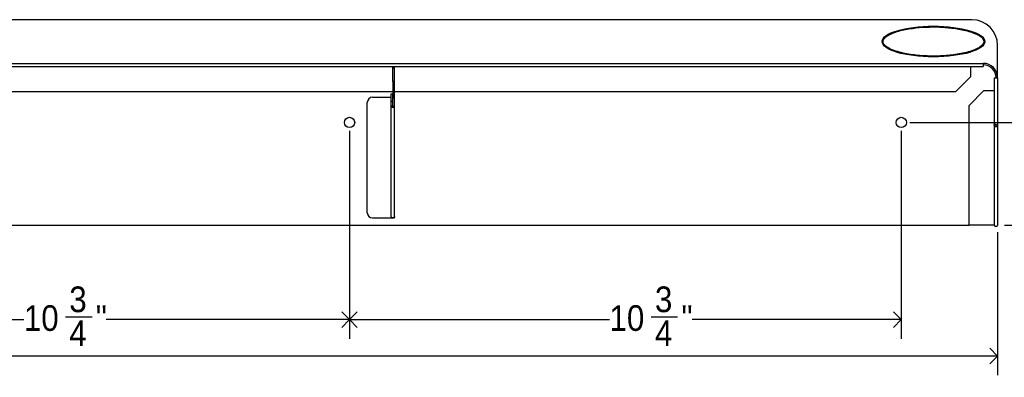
# Model space of a CAD drawing. Header units: inches. Extents: x 0.2 to 69.8, y 0.2 to 49.8.
# Tile 3 of 8: x 18.9 to 38.1, y 14.5 to 21.5. Entities that reach past the tile are written whole.
import ezdxf

# ---------------------------------------------------------------- set-up
doc = ezdxf.new("R2010")
doc.units = ezdxf.units.IN
doc.header["$MEASUREMENT"] = 0
doc.linetypes.add('SLD-Solid', pattern=[0])
doc.layers.add('DIMS', color=5, linetype='SLD-Solid')
doc.styles.add('SLDTEXTSTYLE1', font='GOTHIC.TTF', dxfattribs={"width": 0.913})
doc.dimstyles.new('SLDDIMSTYLE0', dxfattribs={"dimtxt": 0.5, "dimasz": 0.3, "dimexe": 0, "dimexo": 0.0625, "dimgap": 0.125, "dimtad": 0, "dimtih": 1, "dimtoh": 1, "dimdec": 6, "dimrnd": 1e-09, "dimzin": 12, "dimdsep": 46, "dimlunit": 5, "dimtxsty": 'SLDTEXTSTYLE1', "dimblk1": 'OPEN90', "dimblk2": 'OPEN90', "dimsah": 1, "dimcen": 0.09, "dimadec": 0, "dimazin": 3, "dimtfac": 1, "dimtofl": 0, "dimtmove": 0, "dimatfit": 3, "dimldrblk": 'OPEN90', "dimfxl": 0, "dimfrac": 2, "dimtolj": 1, "dimtzin": 12, "dimarcsym": 0})
doc.dimstyles.new('SLDDIMSTYLE2', dxfattribs={"dimtxt": 0.5, "dimasz": 0.3, "dimexe": 0, "dimexo": 0.0625, "dimgap": 0.125, "dimtad": 0, "dimtih": 1, "dimtoh": 1, "dimrnd": 1e-09, "dimzin": 12, "dimdsep": 46, "dimlunit": 5, "dimtxsty": 'SLDTEXTSTYLE1', "dimblk1": 'OPEN90', "dimblk2": 'OPEN90', "dimsah": 1, "dimcen": 0.09, "dimadec": 0, "dimazin": 3, "dimtfac": 1, "dimtofl": 0, "dimtmove": 0, "dimatfit": 3, "dimldrblk": 'OPEN90', "dimfxl": 0, "dimfrac": 2, "dimtolj": 1, "dimtzin": 12, "dimarcsym": 0})

# ---------------------------------------------------------------- blocks, each defined once
blk = doc.blocks.new('_Open90')
at = {"color": 0, "linetype": 'ByBlock', "lineweight": -2}
for p, q in [((0, 0), (-1, 0)), ((-0.5, 0.5), (0, 0)), ((0, 0), (-0.5, -0.5))]:
    blk.add_line(p, q, dxfattribs=at)
blk = doc.blocks.new('_D_1')
at = {"layer": 'DIMS'}
for p, q in [((14.551, 19.286), (14.551, 15.237)), ((25.301, 19.286), (25.301, 15.237)), ((14.551, 15.612), (18.954, 15.612)), ((19.766, 15.664), (20.282, 15.664)), ((25.301, 15.612), (20.561, 15.612))]:
    blk.add_line(p, q, dxfattribs=at)
at = {"layer": 'DIMS', "xscale": 0.3, "yscale": 0.3, "rotation": 180.0000000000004}
blk.add_blockref('_Open90', (14.551, 15.612, -0.803), dxfattribs=at)
at = {"layer": 'DIMS', "xscale": 0.3, "yscale": 0.3}
blk.add_blockref('_Open90', (25.301, 15.612, -0.803), dxfattribs=at)
at = {"layer": 'DIMS', "char_height": 0.5, "attachment_point": 1, "style": 'SLDTEXTSTYLE1'}
for s, insert in [('3', (19.839, 16.258)), ('10', (18.954, 15.893)), ('"', (20.355, 15.893)), ('4', (19.839, 15.597))]:
    blk.add_mtext(s, dxfattribs=dict(at, insert=insert))
blk = doc.blocks.new('_D_2')
at = {"layer": 'DIMS'}
for p, q in [((25.301, 19.286), (25.301, 15.237)), ((36.051, 19.286), (36.051, 15.237)), ((25.301, 15.612), (30.365, 15.612)), ((31.177, 15.664), (31.693, 15.664)), ((36.051, 15.612), (31.973, 15.612))]:
    blk.add_line(p, q, dxfattribs=at)
at = {"layer": 'DIMS', "xscale": 0.3, "yscale": 0.3, "rotation": 180.0000000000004}
blk.add_blockref('_Open90', (25.301, 15.612, -0.803), dxfattribs=at)
at = {"layer": 'DIMS', "xscale": 0.3, "yscale": 0.3}
blk.add_blockref('_Open90', (36.051, 15.612, -0.803), dxfattribs=at)
at = {"layer": 'DIMS', "char_height": 0.5, "attachment_point": 1, "style": 'SLDTEXTSTYLE1'}
for s, insert in [('3', (31.251, 16.258)), ('10', (30.365, 15.893)), ('"', (31.767, 15.893)), ('4', (31.251, 15.597))]:
    blk.add_mtext(s, dxfattribs=dict(at, insert=insert))
blk = doc.blocks.new('_D_4')
at = {"layer": 'DIMS'}
for p, q in [((1.926, 17.318), (1.926, 14.529)), ((37.926, 17.318), (37.926, 14.529)), ((1.926, 14.904), (17.265, 14.904)), ((37.926, 14.904), (18.21, 14.904))]:
    blk.add_line(p, q, dxfattribs=at)
at = {"layer": 'DIMS', "xscale": 0.3, "yscale": 0.3, "rotation": 180.0000000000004}
blk.add_blockref('_Open90', (1.926, 14.904, -0.803), dxfattribs=at)
at = {"layer": 'DIMS', "xscale": 0.3, "yscale": 0.3}
blk.add_blockref('_Open90', (37.926, 14.904, -0.803), dxfattribs=at)
at = {"layer": 'DIMS', "insert": (17.265, 15.145), "char_height": 0.5, "attachment_point": 1, "style": 'SLDTEXTSTYLE1'}
blk.add_mtext('36"', dxfattribs=at)
blk = doc.blocks.new('_D_5')
at = {"layer": 'DIMS'}
for p, q in [((36.218, 19.453), (39.404, 19.453)), ((39.029, 19.453), (39.029, 18.753)), ((39.029, 17.453), (39.029, 17.959)), ((38.061, 17.453), (39.404, 17.453))]:
    blk.add_line(p, q, dxfattribs=at)
at = {"layer": 'DIMS', "xscale": 0.3, "yscale": 0.3}
for p, rotation in [((39.029, 19.453, -0.803), 90.00000000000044), ((39.029, 17.453, -0.803), 270.0000000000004)]:
    blk.add_blockref('_Open90', p, dxfattribs=dict(at, rotation=rotation))
at = {"layer": 'DIMS', "insert": (38.741, 18.598), "char_height": 0.5, "attachment_point": 1, "style": 'SLDTEXTSTYLE1'}
blk.add_mtext('2"', dxfattribs=at)

msp = doc.modelspace()

# ---------------------------------------------------------------- linework, layer by layer
at = {"color": 7, "linetype": 'SLD-Solid', "lineweight": 25}
for p, q in [((37.4262185, 21.4531157), (2.4262185, 21.4531157)), ((37.9262185, 20.3231157), (37.9262185, 20.9531157)), ((2.2061185, 20.6030157), (37.6463185, 20.6030157)), ((2.2061185, 20.5392787), (37.6463185, 20.5392787)), ((37.3963185, 20.5392787), (37.3963185, 20.3382808)), ((37.6463185, 20.6030157), (37.6463185, 20.5392787)), ((26.1463185, 20.2528838), (26.1463185, 20.5142157)), ((26.1463185, 20.5142157), (26.1762185, 20.5142157)), ((26.1762185, 20.2528838), (26.1762185, 20.5142157)), ((37.1061534, 20.0481157), (37.3963185, 20.3382808)), ((26.1762185, 20.2528838), (26.1463185, 20.2528838)), ((26.1463185, 20.2528838), (26.1463185, 19.9247461)), ((26.1762185, 19.9247461), (26.1762185, 20.2528838)), ((37.8624815, 20.3231157), (37.8624815, 19.4152415)), ((37.8624815, 20.3231157), (37.9262185, 20.3231157)), ((37.9262185, 20.3231157), (37.9262185, 19.4031157)), ((26.1463185, 20.0481157), (13.7061185, 20.0481157)), ((26.1124185, 20.0095941), (26.1423185, 20.0095941)), ((26.1124185, 19.8676229), (26.1124185, 20.0095941)), ((26.1423185, 19.8676229), (26.1423185, 20.0095941)), ((37.1061534, 20.0481157), (26.1762185, 20.0481157)), ((37.6614835, 20.0731157), (37.3713185, 19.7829507)), ((37.6614835, 20.0731157), (37.8624815, 20.0731157)), ((25.6463185, 17.6932157), (25.6463185, 19.8432157)), ((25.7463185, 19.9432157), (26.1124185, 19.9432157)), ((26.1124185, 19.8676229), (26.1423185, 19.8676229)), ((26.1124185, 19.7721567), (26.1124185, 19.8676229)), ((26.1124185, 17.6211332), (26.1124185, 19.7721567)), ((26.1423185, 19.7721567), (26.1124185, 19.7721567)), ((26.1463185, 19.9432157), (26.1423185, 19.9432157)), ((26.1423185, 19.7721567), (26.1423185, 19.8676229)), ((26.1463185, 19.9247461), (26.1762185, 19.9247461)), ((26.1463185, 19.7607795), (26.1463185, 19.9247461)), ((26.1762185, 19.7607795), (26.1463185, 19.7607795)), ((26.1762185, 19.7607795), (26.1762185, 19.9247461)), ((26.1762185, 17.6212364), (26.1762185, 19.7607795)), ((37.3713185, 17.4531157), (37.3713185, 19.7829507)), ((37.8624815, 19.3987478), (37.8624815, 19.4152415)), ((37.8923815, 19.3987478), (37.8624815, 19.3987478)), ((37.8624815, 19.3987478), (37.8624815, 17.4531157)), ((37.8923815, 19.3987478), (37.8923815, 19.4094233)), ((37.9262185, 19.4031157), (37.8963185, 19.4031157)), ((37.9262185, 19.4031157), (37.9262185, 17.4531157)), ((25.7463185, 17.5932157), (26.1173185, 17.5932157)), ((26.1173185, 17.5932157), (26.1463185, 17.5932157)), ((26.1463185, 17.5932157), (26.1762185, 17.5932157)), ((26.1762185, 17.6057123), (26.1762185, 17.6212364)), ((26.1762185, 17.5932157), (26.1762185, 17.6057123)), ((2.4811185, 17.4531157), (37.3713185, 17.4531157)), ((37.8624815, 17.4531157), (37.3713185, 17.4531157))]:
    msp.add_line(p, q, dxfattribs=at)
at = {"color": 8, "linetype": 'SLD-Solid', "lineweight": 25}
msp.add_line((26.1173185, 17.5932157), (26.1173185, 17.6072421), dxfattribs=at)
at = {"color": 7, "linetype": 'SLD-Solid', "lineweight": 25, "flags": 128}
msp.add_lwpolyline([(37.89435, 19.4091786), (37.89435, 19.4091786)], dxfattribs=at)
at = {"color": 7, "linetype": 'SLD-Solid', "lineweight": 25}
for centre in [(25.3012185, 19.4531157), (36.0512185, 19.4531157)]:
    msp.add_circle(centre, 0.1, dxfattribs=at)
for centre, radius, start, end in [((37.4262185, 20.9531157), 0.5, 0, 90), ((26.1173185, 20.5142157), 0.029, 0, 59.79616233), ((26.1173185, 20.5142157), 0.0589, 0, 25.1834361), ((37.6463185, 20.3231157), 0.2799, 0, 90), ((37.6463185, 20.3231157), 0.25, 0, 90), ((25.7463185, 19.8432157), 0.1, 90, 180), ((26.1447691, 19.776315), 0.0326168, 187.32450309, 331.55583661), ((26.1443185, 19.7723722), 0.0020116, 186.14965559, 353.85034441), ((25.7463185, 17.6932157), 0.1, 180, 270), ((37.89435, 17.4548993), 0.0319184, 183.20332658, 356.79667342)]:
    msp.add_arc(centre, radius, start, end, dxfattribs=at)
msp.add_ellipse((36.6762185, 21.0280657), major_axis=(1, 0), ratio=0.298273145, dxfattribs=at)
msp.add_open_spline([(37.6576114, 21.0280657), (37.6568961, 21.0355183), (37.6552672, 21.052492), (37.6452501, 21.0712358), (37.6241659, 21.1005818), (37.5857238, 21.1329851), (37.5072226, 21.1781588), (37.4014264, 21.2185668), (37.2709528, 21.2534786), (37.0942685, 21.2864653), (36.8708758, 21.309589), (36.6017454, 21.3144137), (36.3330396, 21.297281), (36.110841, 21.2620191), (35.9373248, 21.2142278), (35.8320089, 21.1721625), (35.757147, 21.1260498), (35.7173146, 21.0891562), (35.6981023, 21.0548222), (35.6935011, 21.0282805), (35.6978141, 21.0026759), (35.7133871, 20.973276), (35.7497742, 20.9352194), (35.8272643, 20.8854281), (35.9441833, 20.8392279), (36.1333284, 20.7890428), (36.374982, 20.7539551), (36.6669985, 20.7402507), (36.9591259, 20.7523081), (37.201014, 20.7857263), (37.3903968, 20.8336744), (37.5055348, 20.8767108), (37.5880641, 20.9245003), (37.6314632, 20.9628248), (37.6542663, 20.9990087), (37.6566038, 21.0193135), (37.6576114, 21.0280657)], degree=3, knots=[0, 0, 0, 0, 0.0052250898, 0.0119004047, 0.0145677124, 0.030658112, 0.0465539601, 0.0782292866, 0.1098292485, 0.1414504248, 0.2044682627, 0.2674505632, 0.3304511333, 0.3935603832, 0.4251371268, 0.4568878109, 0.4728292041, 0.4867881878, 0.4945222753, 0.5000305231, 0.5053875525, 0.5124695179, 0.5230751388, 0.5420367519, 0.5767239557, 0.6109918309, 0.6794684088, 0.74786046, 0.8162559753, 0.8847562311, 0.9190242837, 0.9534702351, 0.970761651, 0.9857731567, 0.9938675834, 1, 1, 1, 1], dxfattribs=at)
for points in [[(37.9262185, 19.4031157), (37.9257394, 19.403621), (37.9247814, 19.4046314), (37.9174118, 19.4061472), (37.9068778, 19.4076629), (37.89435, 19.4091786), (37.8818221, 19.4106944), (37.8712881, 19.4122101), (37.8639186, 19.4137258), (37.8629605, 19.4147363), (37.8624815, 19.4152415)], [(37.8624815, 19.3987478), (37.8629605, 19.3950388), (37.8639186, 19.3876208), (37.8712881, 19.3782708), (37.8818221, 19.3722046), (37.89435, 19.3704287), (37.9068778, 19.3732966), (37.9174118, 19.3804548), (37.9247814, 19.3908967), (37.9257394, 19.3990427), (37.9262185, 19.4031157)], [(37.8923815, 19.3987478), (37.8925057, 19.3986321), (37.8927542, 19.3984008), (37.89435, 19.3988967), (37.8959458, 19.4005847), (37.8961942, 19.4022721), (37.8963185, 19.4031157)], [(37.8963185, 19.4031157), (37.8961942, 19.4041262), (37.8959458, 19.4061472), (37.8948819, 19.4081681), (37.89435, 19.4091786)], [(26.1762185, 17.6212364), (26.175739, 17.6175792), (26.17478, 17.6102649), (26.1674031, 17.600962), (26.1568587, 17.5947422), (26.1443185, 17.5925508), (26.1317782, 17.5947196), (26.1212338, 17.6009167), (26.113857, 17.6101969), (26.112898, 17.6174962), (26.1124185, 17.6211458)]]:
    msp.add_open_spline(points, degree=3, dxfattribs=at)

# ---------------------------------------------------------------- dimensions: what is measured, and where the dimension line sits
at = {"layer": 'DIMS'}
for base, p1, p2, picture, middle in [((25.3012185, 15.612363), (14.5512185, 19.4531157), (25.3012185, 19.4531157), '_D_1', (19.7573731, 15.612363)), ((36.0512185, 15.612363), (25.3012185, 19.4531157), (36.0512185, 19.4531157), '_D_2', (31.1689522, 15.612363))]:
    dim = msp.add_linear_dim(base=base, p1=p1, p2=p2, dimstyle='SLDDIMSTYLE0', dxfattribs=at)
    dim.commit()
    dim.dimension.update_dxf_attribs({"geometry": picture, "text_midpoint": middle})
for base, p1, p2, angle, picture, middle in [((39.0285807, 17.4531157), (36.0512185, 19.4531157), (37.8942185, 17.4531157), 90, '_D_5', (39.0285807, 18.3559791)), ((37.9262185, 14.9037015), (1.9262185, 17.4851157), (37.9262185, 17.4851157), 0, '_D_4', (17.7375918, 14.9037015))]:
    dim = msp.add_linear_dim(base=base, p1=p1, p2=p2, angle=angle, dimstyle='SLDDIMSTYLE2', dxfattribs=at)
    dim.commit()
    dim.dimension.update_dxf_attribs({"geometry": picture, "text_midpoint": middle})

doc.saveas('drawing.dxf')
